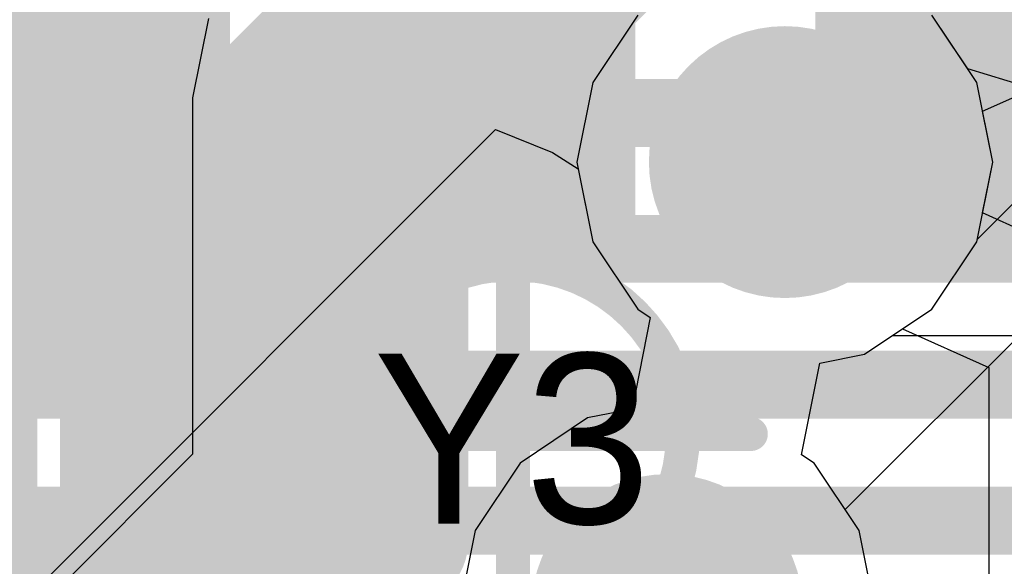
# Model space of a CAD drawing. Header units: millimetres. Extents: x -2 to 68, y -2 to 27.4.
# Tile 73 of 256: x 11.8 to 13.3, y 12.2 to 13. Entities that reach past the tile are written whole.
import ezdxf

# ---------------------------------------------------------------- set-up
doc = ezdxf.new("R2010")
doc.units = ezdxf.units.MM
for name, color, linetype in [('BottomLayer', 5, 'Continuous'), ('DrillGuide', 244, 'Continuous'), ('Mechanical15', 56, 'Continuous'), ('Mechanical2', 216, 'Continuous'), ('MidLayer1', 16, 'Continuous'), ('MidLayer2', 76, 'Continuous'), ('MidLayer3', 90, 'Continuous'), ('MidLayer4', 156, 'Continuous'), ('MidLayer5', 130, 'Continuous'), ('MidLayer6', 216, 'Continuous'), ('MidLayer7', 6, 'Continuous'), ('MidLayer8', 54, 'Continuous'), ('MultiLayer', 9, 'Continuous'), ('TopLayer', 1, 'Continuous'), ('TopPaste', 8, 'Continuous'), ('TopSolder', 216, 'Continuous'), ('ViaHoleLayer', 16, 'Continuous')]:
    doc.layers.add(name, color=color, linetype=linetype)

# ---------------------------------------------------------------- blocks, each defined once
blk = doc.blocks.new('DSC2311_F_________1_162')
at = {"layer": 'Mechanical15', "const_width": 0.05}
for points in [[(0, -0.35), (0, 0.35)], [(-0.35, 0), (0.35, 0)]]:
    blk.add_lwpolyline(points, dxfattribs=at)
at = {"layer": 'Mechanical15'}
for points, const_width in [([(-0.0125, 0.35, 1), (0.0125, 0.35, 1)], 0.025), ([(0.25, 0, 1), (-0.25, 0, 1)], 0.05), ([(-0.3625, 0, 1), (-0.3375, 0, 1)], 0.025), ([(-0.2625, 0, 1), (-0.2375, 0, 1)], 0.025), ([(0.2375, 0, 1), (0.2625, 0, 1)], 0.025), ([(0.3375, 0, 1), (0.3625, 0, 1)], 0.025)]:
    blk.add_lwpolyline(points, format="xyb", close=True, dxfattribs=dict(at, const_width=const_width))
at = {"layer": 'TopLayer'}
for points, const_width in [([(-0.5533, 0.3072, 1), (-0.4811, 0.3072, 1)], 0.0722), ([(-0.144, 0.307, 1), (-0.072, 0.307, 1)], 0.072), ([(0.072, 0.307, 1), (0.144, 0.307, 1)], 0.072), ([(0.4811, 0.3072, 1), (0.5533, 0.3072, 1)], 0.0722), ([(-0.5533, -0.2472, 1), (-0.4811, -0.2472, 1)], 0.0722)]:
    blk.add_lwpolyline(points, format="xyb", close=True, dxfattribs=dict(at, const_width=const_width))
for points in [[(-0.5172, 1.065), (-1.1328, 1.065), (-0.5172, 0.235), (-1.1328, 0.235)], [(-0.108, 0.235), (0.108, 0.235), (-0.108, 1.065), (0.108, 1.065)], [(0.5172, 0.235), (1.1328, 0.235), (0.5172, 1.065), (1.1328, 1.065)], [(-0.445, 0.9928), (-1.205, 0.9928), (-0.445, 0.3072), (-1.205, 0.3072)], [(-0.18, 0.307), (0.18, 0.307), (-0.18, 0.993), (0.18, 0.993)], [(0.445, 0.3072), (1.205, 0.3072), (0.445, 0.9928), (1.205, 0.9928)], [(-0.5172, -0.175), (-1.1328, -0.175), (-0.5172, -1.065), (-1.1328, -1.065)]]:
    blk.add_solid(points, dxfattribs=at)
at = {"layer": 'TopPaste'}
for points, const_width in [([(-0.5533, 0.3072, 1), (-0.4811, 0.3072, 1)], 0.0722), ([(-0.144, 0.307, 1), (-0.072, 0.307, 1)], 0.072), ([(0.072, 0.307, 1), (0.144, 0.307, 1)], 0.072), ([(0.4811, 0.3072, 1), (0.5533, 0.3072, 1)], 0.0722), ([(-0.5533, -0.2472, 1), (-0.4811, -0.2472, 1)], 0.0722)]:
    blk.add_lwpolyline(points, format="xyb", close=True, dxfattribs=dict(at, const_width=const_width))
for points in [[(-0.5172, 1.065), (-1.1328, 1.065), (-0.5172, 0.235), (-1.1328, 0.235)], [(-0.108, 0.235), (0.108, 0.235), (-0.108, 1.065), (0.108, 1.065)], [(0.5172, 0.235), (1.1328, 0.235), (0.5172, 1.065), (1.1328, 1.065)], [(-0.445, 0.9928), (-1.205, 0.9928), (-0.445, 0.3072), (-1.205, 0.3072)], [(-0.18, 0.307), (0.18, 0.307), (-0.18, 0.993), (0.18, 0.993)], [(0.445, 0.3072), (1.205, 0.3072), (0.445, 0.9928), (1.205, 0.9928)], [(-0.5172, -0.175), (-1.1328, -0.175), (-0.5172, -1.065), (-1.1328, -1.065)]]:
    blk.add_solid(points, dxfattribs=at)
at = {"layer": 'TopSolder'}
for points, const_width in [([(-0.5533, 0.3072, 1), (-0.4811, 0.3072, 1)], 0.0722), ([(-0.144, 0.307, 1), (-0.072, 0.307, 1)], 0.072), ([(0.072, 0.307, 1), (0.144, 0.307, 1)], 0.072), ([(0.4811, 0.3072, 1), (0.5533, 0.3072, 1)], 0.0722), ([(-0.5533, -0.2472, 1), (-0.4811, -0.2472, 1)], 0.0722)]:
    blk.add_lwpolyline(points, format="xyb", close=True, dxfattribs=dict(at, const_width=const_width))
for points in [[(-0.5172, 1.065), (-1.1328, 1.065), (-0.5172, 0.235), (-1.1328, 0.235)], [(-0.108, 0.235), (0.108, 0.235), (-0.108, 1.065), (0.108, 1.065)], [(0.5172, 0.235), (1.1328, 0.235), (0.5172, 1.065), (1.1328, 1.065)], [(-0.445, 0.9928), (-1.205, 0.9928), (-0.445, 0.3072), (-1.205, 0.3072)], [(-0.18, 0.307), (0.18, 0.307), (-0.18, 0.993), (0.18, 0.993)], [(0.445, 0.3072), (1.205, 0.3072), (0.445, 0.9928), (1.205, 0.9928)], [(-0.5172, -0.175), (-1.1328, -0.175), (-0.5172, -1.065), (-1.1328, -1.065)]]:
    blk.add_solid(points, dxfattribs=at)

msp = doc.modelspace()

# ---------------------------------------------------------------- linework, layer by layer
at = {"layer": 'BottomLayer', "const_width": 0.1}
for points in [[(11.5453, 12.8724), (14.6323, 12.8724)], [(11.4624, 12.6724), (14.5495, 12.6724)], [(11.3796, 12.4724), (14.4667, 12.4724)], [(11.2967, 12.2724), (14.3838, 12.2724)]]:
    msp.add_lwpolyline(points, dxfattribs=at)
at = {"layer": 'DrillGuide', "const_width": 0.1}
for points in [[(12.9, 12.8, 1), (13, 12.8, 1)], [(12.7269, 12.141, 1), (12.8269, 12.141, 1)]]:
    msp.add_lwpolyline(points, format="xyb", close=True, dxfattribs=at)
at = {"layer": 'MidLayer1'}
for p, q in [((12.7337, 13.0163), (12.6674, 12.9171)), ((13.2334, 12.6868), (13.5081, 12.9616)), ((12.6674, 12.9171), (12.6441, 12.8)), ((12.6441, 12.8), (12.6674, 12.6829)), ((12.6674, 12.6829), (12.7337, 12.5837)), ((13.1663, 12.5837), (13.2326, 12.6829)), ((13.2326, 12.6829), (13.2334, 12.6868)), ((12.7337, 12.5837), (12.7521, 12.5714)), ((13.0671, 12.5174), (13.1663, 12.5837)), ((12.7521, 12.5714), (12.7253, 12.4366)), ((12.9748, 12.3696), (13.0016, 12.5044)), ((13.0016, 12.5044), (13.0671, 12.5174)), ((12.7253, 12.4366), (12.6599, 12.4236)), ((12.6599, 12.4236), (12.5606, 12.3573)), ((12.9932, 12.3573), (12.9748, 12.3696)), ((12.5606, 12.3573), (12.4943, 12.258)), ((13.0595, 12.258), (12.9932, 12.3573)), ((12.4943, 12.258), (12.471, 12.141)), ((13.0828, 12.141), (13.0595, 12.258))]:
    msp.add_line(p, q, dxfattribs=at)
at = {"layer": 'MidLayer1', "const_width": 0.15}
msp.add_lwpolyline([(12.95, 12.8), (13.5213, 13.3713)], dxfattribs=at)
at = {"layer": 'MidLayer1'}
for points, const_width in [([(12.85, 12.8, 1), (13.05, 12.8, 1)], 0.2), ([(12.9125, 12.8, 1), (12.9875, 12.8, 1)], 0.075), ([(12.6769, 12.141, 1), (12.8769, 12.141, 1)], 0.2)]:
    msp.add_lwpolyline(points, format="xyb", close=True, dxfattribs=dict(at, const_width=const_width))
at = {"layer": 'MidLayer2'}
for p, q in [((11.6197, 11.9433), (12.5241, 12.8478)), ((12.5241, 12.8478), (12.6081, 12.8143)), ((12.6081, 12.8143), (12.6461, 12.7901)), ((12.6461, 12.7901), (12.6674, 12.6829)), ((12.6674, 12.6829), (12.7337, 12.5837)), ((12.7337, 12.5837), (12.7521, 12.5714)), ((12.7521, 12.5714), (12.7253, 12.4366)), ((13.0671, 12.5174), (13.1085, 12.5451)), ((13.1085, 12.5451), (13.8172, 12.5451)), ((12.9748, 12.3696), (13.0016, 12.5044)), ((13.0016, 12.5044), (13.0671, 12.5174)), ((12.7253, 12.4366), (12.6599, 12.4236)), ((12.6599, 12.4236), (12.5606, 12.3573)), ((12.9932, 12.3573), (12.9748, 12.3696)), ((12.5606, 12.3573), (12.4943, 12.258)), ((13.0595, 12.258), (12.9932, 12.3573)), ((12.4943, 12.258), (12.471, 12.141)), ((13.0828, 12.141), (13.0595, 12.258))]:
    msp.add_line(p, q, dxfattribs=at)
for points, const_width in [([(11.4297, 12.1333), (12.9098, 13.6134)], 0.127), ([(11.3573, 12.6463), (12.1583, 13.4474)], 0.127), ([(12.95, 12.8), (13.9228, 12.8)], 0.1)]:
    msp.add_lwpolyline(points, dxfattribs=dict(at, const_width=const_width))
for points, const_width in [([(12.85, 12.8, 1), (13.05, 12.8, 1)], 0.2), ([(12.925, 12.8, 1), (12.975, 12.8, 1)], 0.05), ([(12.6769, 12.141, 1), (12.8769, 12.141, 1)], 0.2)]:
    msp.add_lwpolyline(points, format="xyb", close=True, dxfattribs=dict(at, const_width=const_width))
at = {"layer": 'MidLayer3'}
for p, q in [((12.1018, 13.0113), (12.0785, 12.8943)), ((12.0785, 12.8943), (12.0785, 12.8943)), ((12.0785, 12.8943), (12.0785, 12.3702)), ((12.0785, 12.3702), (11.5174, 11.8091))]:
    msp.add_line(p, q, dxfattribs=at)
at = {"layer": 'MidLayer3', "const_width": 0.2}
for points in [[(12.3844, 12.8943), (12.6935, 13.2033)], [(12.3844, 12.2435), (12.3844, 12.8943)], [(11.5767, 11.4358), (12.3844, 12.2435)]]:
    msp.add_lwpolyline(points, dxfattribs=at)
at = {"layer": 'MidLayer3'}
for points, const_width in [([(12.85, 12.8, 1), (13.05, 12.8, 1)], 0.2), ([(12.3344, 12.8943, 1), (12.4344, 12.8943, 1)], 0.1), ([(12.3344, 12.8943, 1), (12.4344, 12.8943, 1)], 0.1), ([(12.3344, 12.2435, 1), (12.4344, 12.2435, 1)], 0.1), ([(12.3344, 12.2435, 1), (12.4344, 12.2435, 1)], 0.1), ([(12.6769, 12.141, 1), (12.8769, 12.141, 1)], 0.2)]:
    msp.add_lwpolyline(points, format="xyb", close=True, dxfattribs=dict(at, const_width=const_width))
at = {"layer": 'MidLayer4'}
for p, q in [((12.7337, 13.0163), (12.6674, 12.9171)), ((13.2326, 12.9171), (13.1663, 13.0163)), ((12.6674, 12.9171), (12.6441, 12.8)), ((13.2559, 12.8), (13.2326, 12.9171)), ((12.6441, 12.8), (12.6674, 12.6829)), ((13.2326, 12.6829), (13.2559, 12.8)), ((12.6674, 12.6829), (12.7337, 12.5837)), ((13.1663, 12.5837), (13.2326, 12.6829)), ((12.7337, 12.5837), (12.7521, 12.5714)), ((13.0671, 12.5174), (13.1663, 12.5837)), ((12.7521, 12.5714), (12.7253, 12.4366)), ((12.9748, 12.3696), (13.0016, 12.5044)), ((13.0016, 12.5044), (13.0671, 12.5174)), ((12.7253, 12.4366), (12.6599, 12.4236)), ((12.6599, 12.4236), (12.5606, 12.3573)), ((12.9932, 12.3573), (12.9748, 12.3696)), ((12.5606, 12.3573), (12.4943, 12.258)), ((13.0595, 12.258), (12.9932, 12.3573)), ((12.4943, 12.258), (12.471, 12.141)), ((13.0828, 12.141), (13.0595, 12.258))]:
    msp.add_line(p, q, dxfattribs=at)
at = {"layer": 'MidLayer4', "const_width": 0.2}
for points in [[(12.85, 12.8, 1), (13.05, 12.8, 1)], [(12.6769, 12.141, 1), (12.8769, 12.141, 1)]]:
    msp.add_lwpolyline(points, format="xyb", close=True, dxfattribs=at)
at = {"layer": 'MidLayer5'}
for p, q in [((12.7337, 13.0163), (12.6674, 12.9171)), ((12.6674, 12.9171), (12.6441, 12.8)), ((13.241, 12.8747), (13.3335, 12.9162)), ((13.2559, 12.8), (13.241, 12.8747)), ((12.6441, 12.8), (12.6674, 12.6829)), ((13.241, 12.7253), (13.2559, 12.8)), ((13.3335, 12.6838), (13.241, 12.7253)), ((12.6674, 12.6829), (12.7337, 12.5837)), ((12.7337, 12.5837), (12.7521, 12.5714)), ((12.7521, 12.5714), (12.7253, 12.4366)), ((13.0671, 12.5174), (13.123, 12.5548)), ((13.123, 12.5548), (13.25, 12.4978)), ((12.9748, 12.3696), (13.0016, 12.5044)), ((13.0016, 12.5044), (13.0671, 12.5174)), ((13.25, 12.4978), (13.25, 10.3189)), ((12.7253, 12.4366), (12.6599, 12.4236)), ((12.6599, 12.4236), (12.5606, 12.3573)), ((12.9932, 12.3573), (12.9748, 12.3696)), ((12.5606, 12.3573), (12.4943, 12.258)), ((13.0595, 12.258), (12.9932, 12.3573)), ((12.4943, 12.258), (12.471, 12.141)), ((13.0828, 12.141), (13.0595, 12.258))]:
    msp.add_line(p, q, dxfattribs=at)
at = {"layer": 'MidLayer5', "const_width": 0.25}
msp.add_lwpolyline([(12.0086, 11.7541), (12.0086, 13.2633)], dxfattribs=at)
at = {"layer": 'MidLayer5', "const_width": 0.2}
for points in [[(12.85, 12.8, 1), (13.05, 12.8, 1)], [(12.6769, 12.141, 1), (12.8769, 12.141, 1)]]:
    msp.add_lwpolyline(points, format="xyb", close=True, dxfattribs=at)
at = {"layer": 'MidLayer6', "const_width": 0.4}
for points in [[(12.1741, 12.7312), (12.7429, 13.3)], [(12.1741, 11.4108), (12.1741, 12.7312)]]:
    msp.add_lwpolyline(points, dxfattribs=at)
at = {"layer": 'MidLayer6', "const_width": 0.2}
for points in [[(12.85, 12.8, 1), (13.05, 12.8, 1)], [(12.0741, 12.7312, 1), (12.2741, 12.7312, 1)], [(12.0741, 12.7312, 1), (12.2741, 12.7312, 1)], [(12.6769, 12.141, 1), (12.8769, 12.141, 1)]]:
    msp.add_lwpolyline(points, format="xyb", close=True, dxfattribs=at)
at = {"layer": 'MidLayer7'}
for p, q in [((12.7337, 13.0163), (12.6674, 12.9171)), ((13.2192, 12.9372), (13.1663, 13.0163)), ((13.3117, 12.9088), (13.2192, 12.9372)), ((12.6674, 12.9171), (12.6441, 12.8)), ((13.0389, 12.2889), (13.625, 12.875)), ((12.6441, 12.8), (12.6674, 12.6829)), ((12.6674, 12.6829), (12.7337, 12.5837)), ((12.7337, 12.5837), (12.7521, 12.5714)), ((12.7521, 12.5714), (12.7253, 12.4366)), ((12.7253, 12.4366), (12.6599, 12.4236)), ((12.6599, 12.4236), (12.5606, 12.3573)), ((12.5606, 12.3573), (12.4943, 12.258)), ((13.0595, 12.258), (13.0389, 12.2889)), ((12.4943, 12.258), (12.471, 12.141)), ((13.0828, 12.141), (13.0595, 12.258))]:
    msp.add_line(p, q, dxfattribs=at)
at = {"layer": 'MidLayer7', "const_width": 0.2}
for points in [[(12.85, 12.8, 1), (13.05, 12.8, 1)], [(12.6769, 12.141, 1), (12.8769, 12.141, 1)]]:
    msp.add_lwpolyline(points, format="xyb", close=True, dxfattribs=at)
at = {"layer": 'MidLayer8'}
for p, q in [((12.7337, 13.0163), (12.6674, 12.9171)), ((13.2326, 12.9171), (13.1663, 13.0163)), ((12.6674, 12.9171), (12.6441, 12.8)), ((13.2559, 12.8), (13.2326, 12.9171)), ((12.6441, 12.8), (12.6674, 12.6829)), ((13.2326, 12.6829), (13.2559, 12.8)), ((12.6674, 12.6829), (12.7337, 12.5837)), ((13.1663, 12.5837), (13.2326, 12.6829)), ((12.7337, 12.5837), (12.7521, 12.5714)), ((13.0671, 12.5174), (13.1663, 12.5837)), ((12.7521, 12.5714), (12.7253, 12.4366)), ((12.9748, 12.3696), (13.0016, 12.5044)), ((13.0016, 12.5044), (13.0671, 12.5174)), ((12.7253, 12.4366), (12.6599, 12.4236)), ((12.6599, 12.4236), (12.5606, 12.3573)), ((12.9932, 12.3573), (12.9748, 12.3696)), ((12.5606, 12.3573), (12.4943, 12.258)), ((13.0595, 12.258), (12.9932, 12.3573)), ((12.4943, 12.258), (12.471, 12.141)), ((13.0828, 12.141), (13.0595, 12.258))]:
    msp.add_line(p, q, dxfattribs=at)
at = {"layer": 'MidLayer8', "const_width": 0.2}
for points in [[(12.85, 12.8, 1), (13.05, 12.8, 1)], [(12.6769, 12.141, 1), (12.8769, 12.141, 1)]]:
    msp.add_lwpolyline(points, format="xyb", close=True, dxfattribs=at)
at = {"layer": 'MultiLayer', "const_width": 0.2}
for points in [[(12.85, 12.8, 1), (13.05, 12.8, 1)], [(12.6769, 12.141, 1), (12.8769, 12.141, 1)]]:
    msp.add_lwpolyline(points, format="xyb", close=True, dxfattribs=at)
at = {"layer": 'TopLayer'}
for points, const_width in [([(11.725, 11.78), (11.725, 13.05)], 0.25), ([(12.55, 13.05), (12.5637, 13.0637)], 0.1)]:
    msp.add_lwpolyline(points, dxfattribs=dict(at, const_width=const_width))
for points, const_width in [([(11.6625, 13.05, 1), (11.7875, 13.05, 1)], 0.125), ([(12.525, 13.05, 1), (12.575, 13.05, 1)], 0.05)]:
    msp.add_lwpolyline(points, format="xyb", close=True, dxfattribs=dict(at, const_width=const_width))
at = {"layer": 'ViaHoleLayer', "const_width": 0.1}
for points in [[(12.9, 12.8, 1), (13, 12.8, 1)], [(12.7269, 12.141, 1), (12.8269, 12.141, 1)]]:
    msp.add_lwpolyline(points, format="xyb", close=True, dxfattribs=at)

# ---------------------------------------------------------------- block references
msp.add_blockref('DSC2311_F_________1_162', (12.55, 12.4))

# ---------------------------------------------------------------- texts
at = {"layer": 'Mechanical2'}
msp.add_text('Y3', height=0.25, dxfattribs=at).set_placement((12.3444, 12.2682))

doc.saveas('drawing.dxf')
